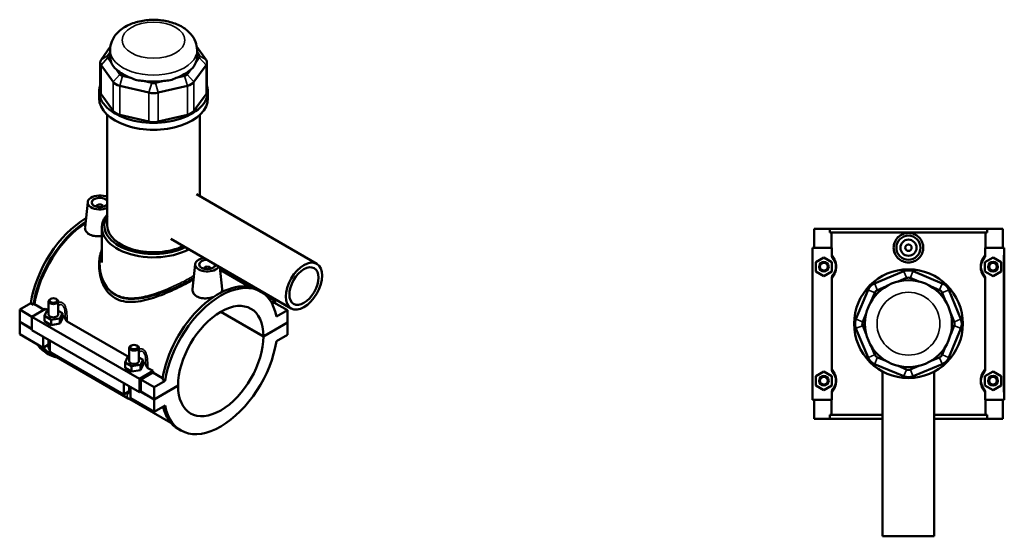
# Model space of a CAD drawing. Header units: millimetres. Extents: x -255 to 976, y -117 to 1140.
# Tile 6 of 6: x -89 to 522, y 819 to 1140. Entities that reach past the tile are written whole.
import ezdxf

# ---------------------------------------------------------------- set-up
doc = ezdxf.new("R2010")
doc.units = ezdxf.units.MM
doc.layers.add('Visible (ANSI)', color=7, linetype='Continuous', lineweight=50)
doc.layers.add('Visible Narrow (ANSI)', color=7, linetype='Continuous', lineweight=35)

msp = doc.modelspace()

# ---------------------------------------------------------------- linework, layer by layer
at = {"layer": 'Visible (ANSI)'}
for p, q in [((-33.16, 1122.6), (-38.85, 1114.66)), ((-34.7, 1117.34), (-33.29, 1119.3)), ((-33.29, 1116.68), (-33.29, 1120.67)), ((26.27, 1114.66), (20.57, 1122.6)), ((20.71, 1116.68), (20.71, 1120.67)), ((20.71, 1119.3), (22.11, 1117.34)), ((-39.42, 1113.01), (-39.42, 1095)), ((-32.53, 1112.99), (-34.7, 1116.02)), ((22.11, 1116.02), (19.94, 1112.99)), ((26.84, 1113.01), (26.84, 1095)), ((-38.85, 1111.35), (-31.35, 1100.88)), ((-27.19, 1105.55), (-29.36, 1108.58)), ((16.77, 1108.58), (14.6, 1105.55)), ((18.76, 1100.88), (26.27, 1111.35)), ((-20.33, 1103.36), (-25.56, 1104.61)), ((-7.44, 1100.28), (-12.68, 1101.53)), ((0.09, 1101.53), (-5.14, 1100.28)), ((12.98, 1104.61), (7.74, 1103.36)), ((-40.04, 1090.67), (-40.04, 1095)), ((-27.29, 1098.54), (-9.16, 1094.21)), ((-3.42, 1094.21), (14.7, 1098.54)), ((27.46, 1090.67), (27.46, 1095)), ((-31.35, 1082.88), (-38.85, 1093.34)), ((26.27, 1093.34), (18.76, 1082.88)), ((-34.98, 1011.67), (-34.98, 1080.4)), ((-9.16, 1076.2), (-27.29, 1080.54)), ((14.7, 1080.54), (-3.42, 1076.2)), ((22.4, 1029.91), (22.4, 1080.4)), ((20.35, 1031.09), (95.05, 987.97)), ((-47.15, 1026.31), (-48.82, 1010.75)), ((-41.67, 1023.59), (-41.67, 1023.39)), ((-37.67, 1023.59), (-37.67, 1023.39)), ((-38.35, 988.68), (-38.35, 1010.45)), ((403.77, 1009.73), (403.77, 997.93)), ((403.77, 1009.73), (413.44, 1009.73)), ((413.44, 1009.73), (511.11, 1009.73)), ((413.44, 1007.37), (413.44, 1009.73)), ((511.11, 1009.73), (511.11, 1007.37)), ((511.11, 1009.73), (520.77, 1009.73)), ((520.77, 1009.73), (520.77, 997.93)), ((4.35, 1003.38), (79.05, 960.25)), ((511.11, 1007.37), (413.44, 1007.37)), ((414.43, 997.93), (414.43, 1007.37)), ((510.11, 997.93), (510.11, 1007.37)), ((414.64, 997.93), (402.77, 997.93)), ((402.77, 997.93), (402.77, 903.53)), ((414.64, 997.93), (414.64, 993.47)), ((509.91, 993.47), (509.91, 997.93)), ((509.91, 997.93), (521.27, 997.93)), ((521.27, 997.93), (521.77, 997.93)), ((521.77, 903.53), (521.77, 997.93)), ((404.77, 989.02), (409.77, 991.91)), ((409.77, 991.91), (414.77, 989.02)), ((514.77, 991.91), (509.77, 989.02)), ((519.77, 989.02), (514.77, 991.91)), ((-40.04, 987.72), (-40.04, 986.37)), ((19.6, 987.77), (17.93, 972.21)), ((25.08, 984.86), (25.08, 985.05)), ((29.08, 984.86), (29.08, 985.05)), ((34.78, 985.81), (36.25, 972.12)), ((34.9, 984.69), (52.86, 974.32)), ((34.96, 984.13), (53.23, 973.58)), ((404.77, 983.25), (404.77, 989.02)), ((414.77, 989.02), (414.77, 983.25)), ((509.77, 989.02), (509.77, 983.25)), ((519.77, 983.25), (519.77, 989.02)), ((409.77, 980.36), (404.77, 983.25)), ((414.77, 983.25), (409.77, 980.36)), ((414.64, 978.8), (414.64, 922.67)), ((459.4, 983.29), (441.28, 975.79)), ((455.89, 976.97), (461.13, 979.14)), ((463.42, 979.14), (468.66, 976.97)), ((483.27, 975.79), (465.14, 983.29)), ((509.77, 983.25), (514.77, 980.36)), ((509.91, 922.67), (509.91, 978.8)), ((514.77, 980.36), (519.77, 983.25)), ((52.86, 975.37), (52.86, 973.8)), ((58.86, 971.91), (58.86, 971.46)), ((443, 971.63), (448.24, 973.8)), ((476.31, 973.8), (481.55, 971.63)), ((-70.14, 966.11), (-70.57, 965.86)), ((-66.75, 966.11), (-66.33, 965.86)), ((60.29, 970.63), (58.62, 971.6)), ((60.97, 970.22), (61.14, 970.59)), ((61.44, 969.91), (61.44, 970.42)), ((63.62, 968.1), (69.05, 964.97)), ((437.22, 971.73), (429.71, 953.6)), ((439.21, 964.77), (441.38, 970)), ((483.17, 970), (485.34, 964.77)), ((494.83, 953.6), (487.33, 971.73)), ((-89.38, 959.52), (-82.54, 963.46)), ((-89.38, 959.52), (-81.74, 955.11)), ((-89.38, 951.9), (-89.38, 959.52)), ((-80.87, 962.5), (-82.54, 963.46)), ((-73.35, 959.95), (-81.74, 955.11)), ((-80.17, 962.9), (-80.87, 962.5)), ((-74.2, 959.46), (-80.17, 962.9)), ((-73.35, 959.95), (-71.56, 958.92)), ((-71.45, 964.64), (-71.45, 956.41)), ((-65.45, 964.64), (-65.45, 956.41)), ((68.8, 964.95), (66.9, 963.85)), ((68.45, 963.93), (67.24, 963.23)), ((68.45, 963.93), (76.79, 959.11)), ((69.16, 963.52), (69.16, 964.74)), ((-81.74, 955.11), (-81.74, 946.68)), ((-81.74, 955.11), (-14.99, 916.57)), ((-74.02, 955.55), (-72.53, 958.77)), ((-74.02, 952.28), (-74.02, 955.55)), ((-69.94, 953.19), (-74.02, 955.55)), ((-72.53, 958.77), (-71.45, 958.94)), ((-64.36, 954.06), (-69.94, 953.19)), ((-65.45, 958.76), (-62.87, 957.28)), ((-62.87, 957.28), (-64.36, 954.06)), ((-64.36, 950.79), (-64.36, 954.06)), ((-64.36, 950.79), (-62.87, 954.01)), ((-62.87, 954.01), (-62.87, 957.28)), ((61.94, 942.84), (35.39, 958.17)), ((35.46, 958.21), (61.94, 942.92)), ((76.79, 959.11), (69.96, 955.16)), ((76.79, 951.49), (76.79, 959.11)), ((433.87, 951.88), (436.04, 957.12)), ((488.51, 957.12), (490.68, 951.88)), ((-89.38, 951.9), (-81.74, 947.49)), ((-89.38, 951.82), (-89.31, 951.86)), ((-89.38, 944.21), (-89.38, 951.82)), ((-81.74, 947.41), (-89.38, 951.82)), ((-74.02, 952.28), (-69.94, 949.93)), ((-69.94, 949.93), (-69.94, 953.19)), ((-69.94, 949.93), (-64.36, 950.79)), ((-59.82, 952.14), (-21.5, 930.02)), ((61.94, 942.92), (76.79, 951.49)), ((76.79, 951.41), (61.94, 942.84)), ((76.72, 951.45), (76.79, 951.41)), ((76.79, 943.8), (76.79, 951.41)), ((429.71, 947.86), (437.22, 929.74)), ((436.04, 944.35), (433.87, 949.58)), ((487.33, 929.74), (494.83, 947.86)), ((490.68, 949.58), (488.51, 944.35)), ((-89.38, 944.21), (-74.81, 935.8)), ((-81.74, 946.68), (-14.99, 908.14)), ((-74.81, 935.8), (-74.81, 942.68)), ((69.96, 939.85), (76.79, 943.8)), ((-71.45, 937.74), (-74.81, 935.8)), ((-71.45, 940.73), (-71.45, 937.02)), ((-70.57, 940.23), (-70.57, 933.35)), ((-21.38, 927.51), (-21.38, 935.74)), ((-20.08, 937.21), (-20.51, 936.96)), ((-16.69, 937.21), (-16.26, 936.96)), ((-15.38, 927.51), (-15.38, 935.74)), ((441.38, 931.46), (439.21, 936.7)), ((485.34, 936.7), (483.17, 931.46)), ((-71.21, 931.72), (-72.87, 932.68)), ((-70.72, 932.56), (-68.83, 931.47)), ((-70.57, 933.35), (-24.75, 906.89)), ((-67.83, 930.75), (-22.01, 904.29)), ((-23.96, 926.65), (-22.47, 929.87)), ((-22.47, 929.87), (-21.38, 930.03)), ((-15.38, 929.86), (-12.81, 928.37)), ((448.24, 927.67), (443, 929.84)), ((481.55, 929.84), (476.31, 927.67)), ((-23.96, 923.38), (-23.96, 926.65)), ((-19.88, 924.29), (-23.96, 926.65)), ((-23.96, 923.38), (-19.88, 921.02)), ((-14.3, 925.15), (-19.88, 924.29)), ((-19.88, 921.02), (-19.88, 924.29)), ((-12.81, 928.37), (-14.3, 925.15)), ((-14.3, 921.89), (-14.3, 925.15)), ((-14.3, 921.89), (-12.81, 925.11)), ((-12.81, 925.11), (-12.81, 928.37)), ((-9.76, 923.24), (-6.6, 921.41)), ((441.28, 925.68), (459.4, 918.17)), ((461.13, 922.33), (455.89, 924.5)), ((468.66, 924.5), (463.42, 922.33)), ((465.14, 918.17), (483.27, 925.68)), ((-19.88, 921.02), (-14.3, 921.89)), ((-14.99, 916.57), (-6.6, 921.41)), ((-6.74, 920.51), (-14.28, 916.16)), ((-0.65, 917), (-6.74, 920.51)), ((404.77, 918.22), (409.77, 921.11)), ((404.77, 912.45), (404.77, 918.22)), ((409.77, 921.11), (414.77, 918.22)), ((414.77, 918.22), (414.77, 912.45)), ((446.27, 921.02), (446.27, 818.73)), ((478.27, 921.02), (478.27, 818.73)), ((514.77, 921.11), (509.77, 918.22)), ((509.77, 918.22), (509.77, 912.45)), ((519.77, 918.22), (514.77, 921.11)), ((519.77, 912.45), (519.77, 918.22)), ((-24.75, 906.89), (-24.75, 913.77)), ((-21.38, 908.12), (-21.38, 911.83)), ((-20.51, 911.32), (-20.51, 904.44)), ((-14.99, 908.14), (-14.99, 916.57)), ((-14.28, 916.16), (-5.94, 911.34)), ((-14.28, 916.16), (-14.28, 908.55)), ((0.9, 915.29), (-5.94, 911.34)), ((-5.94, 903.73), (8.91, 912.3)), ((8.91, 912.22), (-5.94, 903.65)), ((-5.94, 911.34), (-5.94, 903.73)), ((0.9, 915.29), (-0.77, 916.25)), ((8.84, 912.26), (8.91, 912.22)), ((409.77, 909.56), (404.77, 912.45)), ((414.77, 912.45), (409.77, 909.56)), ((509.77, 912.45), (514.77, 909.56)), ((514.77, 909.56), (519.77, 912.45)), ((-21.38, 908.84), (-24.75, 906.89)), ((-14.28, 908.55), (-14.99, 908.14)), ((-5.94, 903.65), (-14.35, 908.51)), ((-14.28, 908.55), (-5.94, 903.73)), ((414.64, 908), (414.64, 903.53)), ((509.91, 903.53), (509.91, 908)), ((-20.94, 903.82), (4.48, 889.14)), ((-20.51, 904.44), (-5.94, 896.03)), ((-5.94, 903.65), (-5.94, 896.03)), ((-5.94, 896.03), (0.9, 899.98)), ((402.77, 903.53), (414.64, 903.53)), ((403.77, 903.53), (403.77, 891.73)), ((414.43, 894.09), (414.43, 903.53)), ((521.27, 903.53), (509.91, 903.53)), ((510.11, 894.09), (510.11, 903.53)), ((520.77, 903.53), (520.77, 891.73)), ((521.77, 903.53), (521.27, 903.53)), ((446.27, 894.09), (413.44, 894.09)), ((413.44, 891.73), (413.44, 894.09)), ((511.11, 894.09), (478.27, 894.09)), ((511.11, 894.09), (511.11, 891.73)), ((413.44, 891.73), (403.77, 891.73)), ((413.44, 891.73), (446.27, 891.73)), ((478.27, 891.73), (511.11, 891.73)), ((520.77, 891.73), (511.11, 891.73)), ((10.56, 884.51), (8.9, 885.47)), ((446.27, 818.73), (478.27, 818.73))]:
    msp.add_line(p, q, dxfattribs=at)
for centre, radius in [((462.27, 997.93), 7.5), ((462.27, 997.93), 5), ((462.27, 997.93), 2), ((409.77, 986.13), 3), ((409.77, 986.13), 2.4), ((462.27, 950.73), 33.75), ((514.77, 986.13), 3), ((514.77, 986.13), 2.4), ((462.27, 950.73), 27), ((409.77, 915.33), 3), ((409.77, 915.33), 2.4), ((514.77, 915.33), 3), ((514.77, 915.33), 2.4)]:
    msp.add_circle(centre, radius, dxfattribs=at)
for centre, radius, start, end in [((462.27, 976.36), 7.5, 67.5, 112.5), ((462.27, 976.36), 3, 67.5, 112.5), ((444.15, 968.86), 7.5, 112.5, 157.5), ((480.4, 968.86), 7.5, 22.5, 67.5), ((444.15, 968.86), 3, 112.5, 157.5), ((480.4, 968.86), 3, 22.5, 67.5), ((436.64, 950.73), 7.5, 157.5, 202.5), ((487.91, 950.73), 7.5, 337.5, 22.5), ((436.64, 950.73), 3, 157.5, 202.5), ((487.91, 950.73), 3, 337.5, 22.5), ((444.15, 932.61), 7.5, 202.5, 247.5), ((444.15, 932.61), 3, 202.5, 247.5), ((480.4, 932.61), 3, 292.5, 337.5), ((480.4, 932.61), 7.5, 292.5, 337.5), ((462.27, 925.1), 7.5, 247.5, 292.5), ((462.27, 925.1), 3, 247.5, 292.5)]:
    msp.add_arc(centre, radius, start, end, dxfattribs=at)
for centre, major_axis, ratio, start_param, end_param in [((-31.92, 1113.01), (-7.5, 0), 0.57735, 5.890486, 6.675884), ((-31.92, 1116.68), (-3, 0), 0.57735, 5.890486, 6.675884), ((-6.29, 1116.68), (-27, 0), 0.57735, 0, 0.238812), ((-6.29, 1138.46), (23.39, 29.64), 0.45491, 2.857423, 3.165197), ((-6.29, 1138.46), (23.39, -29.64), 0.45491, 6.259581, 6.567355), ((-6.29, 1116.68), (27, 0), 0.57735, 6.044373, 6.283185), ((19.34, 1116.68), (3, 0), 0.57735, 5.890486, 6.675884), ((19.34, 1113.01), (7.5, 0), 0.57735, 5.890486, 6.675884), ((-6.29, 1116.68), (27, 0), 0.57735, 3.688179, 4.165803), ((-6.29, 1116.68), (27, 0), 0.57735, 5.258975, 5.736599), ((-24.42, 1102.54), (-7.5, 0), 0.57735, 0.392699, 1.178097), ((-24.42, 1106.22), (-3, 0), 0.57735, 0.392699, 1.178097), ((-6.29, 1138.46), (-11.61, -36.09), 0.675461, 6.180978, 6.488752), ((-6.29, 1116.68), (27, 0), 0.57735, 4.473577, 4.951201), ((-6.29, 1101.88), (-3, 0), 0.57735, 1.178097, 1.963495), ((-6.29, 1138.46), (11.61, -36.09), 0.675461, 6.077618, 6.385392), ((11.83, 1106.22), (-3, 0), 0.57735, 1.963495, 2.748894), ((11.83, 1102.54), (7.5, 0), 0.57735, 5.105088, 5.890486), ((-6.29, 1095), (-33.75, 0), 0.57735, 6.091532, 9.616431), ((-31.92, 1095), (-7.5, 0), 0.57735, 0, 0.392699), ((-6.29, 1098.21), (7.5, 0), 0.57735, 4.31969, 5.105088), ((19.34, 1095), (7.5, 0), 0.57735, 5.890486, 6.283185), ((-6.29, 1090.67), (-33.75, 0), 0.57735, 0, 3.141593), ((-24.42, 1084.54), (-7.5, 0), 0.57735, 0.392699, 1.178097), ((11.83, 1084.54), (-7.5, 0), 0.57735, 1.963495, 2.748894), ((-6.29, 1080.2), (-7.5, 0), 0.57735, 1.178097, 1.963495), ((-39.67, 1026.04), (-7.5, 0), 0.57735, 4.037182, 8.529188), ((-39.67, 1026.04), (5, 0), 0.57735, 0.355168, 5.928017), ((-39.67, 1023.59), (-2, 0), 0.57735, 2.963882, 6.460896), ((-48.01, 975.74), (-24.86, -43.06), 0.57735, 3.933405, 5.308115), ((-6.29, 1010.45), (-32.06, 0), 0.57735, 5.820231, 8.604209), ((-6.29, 1011.67), (-30.56, 0), 0.57735, 5.931085, 8.553305), ((-46.34, 974.78), (24.86, 43.06), 0.57735, 0.845821, 2.166522), ((-46.34, 974.78), (-24.38, -42.22), 0.57735, 3.991299, 5.304274), ((-6.29, 1011.67), (-28.69, 0), 0.57735, 0, 2.264478), ((27.08, 987.5), (-7.5, 0), 0.57735, 5.031383, 9.105784), ((27.08, 987.5), (5, 0), 0.57735, 1.615885, 6.238097), ((27.08, 985.05), (-2, 0), 0.57735, 2.963882, 6.460896), ((35.43, 927.57), (24.86, 43.06), 0.57735, 5.687459, 8.449708), ((33.76, 928.53), (24.86, 43.06), 0.57735, 0, 2.166522), ((-68.45, 964.64), (3, 0), 0.57735, 2.356194, 7.068583), ((35.43, 927.57), (18.75, 32.48), 0.57735, 5.49912, 8.638046), ((68.8, 964.54), (0.25, 0.433), 0.57735, 5.497787, 7.068583), ((-68.45, 956.41), (-3, 0), 0.57735, 0, 3.141593), ((-68.45, 953.15), (7.5, 0), 0.57735, 0.100415, 0.732403), ((35.43, 927.57), (-18.75, -32.48), 0.57735, 5.49912, 8.638046), ((-48.01, 975.74), (-24.86, -43.06), 0.57735, 6.018619, 6.283185), ((-46.34, 974.78), (-24.86, -43.06), 0.57735, 6.018619, 6.468508), ((-46.34, 974.78), (-24.38, -42.22), 0.57735, 6.099993, 6.283185), ((-18.38, 935.74), (3, 0), 0.57735, 2.356194, 7.068583), ((35.43, 927.57), (-24.86, -43.06), 0.57735, 5.687459, 8.449708), ((-18.38, 927.51), (-3, 0), 0.57735, 0, 3.141593), ((-18.38, 924.24), (7.5, 0), 0.57735, 0.100415, 0.732403), ((27.08, 932.39), (-24.37, -42.22), 0.57735, 5.283326, 5.304274), ((33.76, 928.53), (-24.86, -43.06), 0.57735, 5.736033, 6.283185)]:
    msp.add_ellipse(centre, major_axis=major_axis, ratio=ratio, start_param=start_param, end_param=end_param, dxfattribs=at)
for centre, major_axis in [((87.05, 974.11), (8, 13.86)), ((87.05, 974.11), (6.4, 11.09)), ((-68.45, 965.13), (-2.4, 0)), ((-18.38, 936.23), (-2.4, 0))]:
    msp.add_ellipse(centre, major_axis=major_axis, ratio=0.57735, dxfattribs=at)
for points, knots in [([(20.71, 1120.67), (20.71, 1122.46), (20.35, 1124.24), (19.03, 1127.64), (18.02, 1129.23), (15.34, 1132.33), (13.57, 1133.74), (9.33, 1136.28), (6.79, 1137.32), (1.36, 1138.82), (-1.53, 1139.26), (-7.32, 1139.52), (-10.22, 1139.35), (-15.85, 1138.39), (-18.58, 1137.61), (-23.65, 1135.39), (-26.01, 1133.94), (-29.78, 1130.4), (-31.29, 1128.38), (-32.92, 1124.35), (-33.29, 1122.52), (-33.29, 1120.67)], [5.497787, 5.497787, 5.497787, 5.497787, 5.718805, 5.718805, 5.961119, 5.961119, 6.26299, 6.26299, 6.623202, 6.623202, 6.990846, 6.990846, 7.353437, 7.353437, 7.718338, 7.718338, 8.086664, 8.086664, 8.411369, 8.411369, 8.63938, 8.63938, 8.63938, 8.63938]), ([(-38.35, 1005.24), (-38.8, 1005.17), (-39.25, 1005.11), (-40.83, 1004.98), (-42.06, 1005.01), (-44.33, 1005.41), (-45.37, 1005.78), (-47, 1006.72), (-47.71, 1007.36), (-48.63, 1008.8), (-48.85, 1009.61), (-48.84, 1010.49), (-48.84, 1010.62), (-48.82, 1010.75)], [1.948221, 1.948221, 1.948221, 1.948221, 2.079264, 2.079264, 2.426272, 2.426272, 2.773281, 2.773281, 3.120289, 3.120289, 3.467297, 3.467297, 3.525259, 3.525259, 3.525259, 3.525259]), ([(471.49, 997.93), (471.49, 996.78), (471.26, 995.55), (470.31, 993.29), (469.59, 992.26), (467.96, 990.65), (466.92, 989.95), (464.66, 989.02), (463.43, 988.79), (461.12, 988.79), (459.89, 989.02), (457.62, 989.95), (456.59, 990.65), (454.95, 992.26), (454.24, 993.29), (453.29, 995.55), (453.06, 996.78), (453.06, 999.09), (453.29, 1000.32), (454.24, 1002.58), (454.95, 1003.6), (456.59, 1005.22), (457.62, 1005.92), (459.89, 1006.84), (461.12, 1007.07), (463.43, 1007.07), (464.66, 1006.84), (466.92, 1005.92), (467.96, 1005.22), (469.59, 1003.6), (470.31, 1002.58), (471.26, 1000.32), (471.49, 999.09), (471.49, 997.93)], [0, 0, 0, 0, 0.347008, 0.347008, 0.694017, 0.694017, 1.040329, 1.040329, 1.38664, 1.38664, 1.732952, 1.732952, 2.079264, 2.079264, 2.426272, 2.426272, 2.773281, 2.773281, 3.120289, 3.120289, 3.467297, 3.467297, 3.813609, 3.813609, 4.159921, 4.159921, 4.506233, 4.506233, 4.852545, 4.852545, 5.199553, 5.199553, 5.546561, 5.546561, 5.546561, 5.546561]), ([(-40.04, 987.72), (-40.04, 988.56), (-40, 989.4), (-39.84, 991.05), (-39.72, 991.85), (-39.42, 993.42), (-39.23, 994.18), (-38.81, 995.55), (-38.6, 996.17), (-38.35, 996.78)], [23.843065, 23.843065, 23.843065, 23.843065, 24.136278, 24.136278, 24.422354, 24.422354, 24.698087, 24.698087, 24.929569, 24.929569, 24.929569, 24.929569]), ([(414.64, 993.47), (414.64, 992.99), (414.73, 992.52), (415.05, 991.64), (415.29, 991.24), (415.58, 990.88)], [-0.2816649, -0.2816649, -0.2816649, -0.2816649, -0.139591, -0.139591, 0, 0, 0, 0]), ([(415.58, 990.88), (415.68, 990.76), (415.78, 990.62), (416.05, 990.24), (416.23, 989.97), (416.55, 989.37), (416.68, 989.07), (416.92, 988.42), (417.03, 988.07), (417.17, 987.4), (417.22, 987.08), (417.26, 986.55), (417.27, 986.34), (417.27, 986.13), (417.27, 985.92), (417.26, 985.71), (417.22, 985.18), (417.17, 984.87), (417.03, 984.19), (416.92, 983.85), (416.68, 983.19), (416.55, 982.9), (416.23, 982.3), (416.05, 982.02), (415.78, 981.64), (415.68, 981.51), (415.58, 981.39)], [0.493217, 0.493217, 0.493217, 0.493217, 0.689143, 0.689143, 0.977893, 0.977893, 1.20067, 1.20067, 1.396602, 1.396602, 1.547319, 1.547319, 1.641517, 1.641517, 1.641517, 1.735716, 1.735716, 1.886433, 1.886433, 2.082365, 2.082365, 2.305142, 2.305142, 2.593892, 2.593892, 2.789818, 2.789818, 2.789818, 2.789818]), ([(508.97, 981.39), (508.87, 981.51), (508.76, 981.64), (508.49, 982.02), (508.32, 982.3), (508, 982.9), (507.86, 983.19), (507.62, 983.85), (507.52, 984.19), (507.37, 984.87), (507.33, 985.18), (507.28, 985.71), (507.27, 985.92), (507.27, 986.13), (507.27, 986.34), (507.28, 986.55), (507.33, 987.08), (507.37, 987.4), (507.52, 988.07), (507.62, 988.42), (507.86, 989.07), (508, 989.37), (508.32, 989.97), (508.49, 990.24), (508.76, 990.62), (508.87, 990.76), (508.97, 990.88)], [0.493216, 0.493216, 0.493216, 0.493216, 0.689142, 0.689142, 0.977892, 0.977892, 1.200669, 1.200669, 1.396601, 1.396601, 1.547318, 1.547318, 1.641516, 1.641516, 1.641516, 1.735715, 1.735715, 1.886432, 1.886432, 2.082364, 2.082364, 2.305141, 2.305141, 2.59389, 2.59389, 2.789817, 2.789817, 2.789817, 2.789817]), ([(508.97, 990.88), (509.26, 991.24), (509.49, 991.65), (509.82, 992.53), (509.91, 992.99), (509.91, 993.47)], [-0.2813417, -0.2813417, -0.2813417, -0.2813417, -0.1416234, -0.1416234, 0, 0, 0, 0]), ([(18.58, 978.27), (18.25, 978.08), (17.91, 977.88), (16.02, 976.78), (14.27, 975.83), (10.5, 973.88), (8.48, 972.89), (4.32, 970.97), (2.17, 970.04), (-2.11, 968.32), (-4.25, 967.54), (-8.37, 966.21), (-10.51, 965.6), (-14.79, 964.68), (-16.92, 964.37), (-21.06, 964.16), (-23.06, 964.27), (-26.82, 965.04), (-28.58, 965.69), (-31.74, 967.51), (-33.17, 968.71), (-35.67, 971.55), (-36.72, 973.21), (-38.4, 976.77), (-39.03, 978.68), (-39.85, 982.54), (-40.04, 984.5), (-40.04, 986.37)], [5.175278, 5.175278, 5.175278, 5.175278, 5.31993, 5.31993, 5.980421, 5.980421, 6.640912, 6.640912, 7.301403, 7.301403, 7.961894, 7.961894, 8.631385, 8.631385, 9.300877, 9.300877, 9.970368, 9.970368, 10.639859, 10.639859, 11.309351, 11.309351, 11.978842, 11.978842, 12.648333, 12.648333, 13.317825, 13.317825, 13.317825, 13.317825]), ([(415.58, 981.39), (415.29, 981.03), (415.05, 980.62), (414.73, 979.74), (414.64, 979.27), (414.64, 978.8)], [-0.2813417, -0.2813417, -0.2813417, -0.2813417, -0.1416234, -0.1416234, 0, 0, 0, 0]), ([(509.91, 978.8), (509.91, 979.27), (509.82, 979.74), (509.49, 980.62), (509.26, 981.03), (508.97, 981.39)], [-0.2816649, -0.2816649, -0.2816649, -0.2816649, -0.139591, -0.139591, 0, 0, 0, 0]), ([(30.78, 967.27), (30.71, 967.25), (30.64, 967.22), (29.44, 966.86), (28.22, 966.63), (25.92, 966.44), (24.69, 966.47), (22.42, 966.87), (21.38, 967.24), (20.57, 967.71), (19.75, 968.18), (19.04, 968.82), (18.12, 970.27), (17.9, 971.07), (17.91, 971.95), (17.91, 972.08), (17.93, 972.21)], [4.484937, 4.484937, 4.484937, 4.484937, 4.506233, 4.506233, 4.852545, 4.852545, 5.199553, 5.199553, 5.546561, 5.546561, 5.546561, 5.89357, 5.89357, 6.240578, 6.240578, 6.29854, 6.29854, 6.29854, 6.29854]), ([(36.25, 972.12), (36.26, 972.03), (36.26, 971.94), (36.25, 971.29), (36.03, 970.7), (35.6, 970.14)], [3.4122711, 3.4122711, 3.4122711, 3.4122711, 3.4672974, 3.4672974, 3.8008812, 3.8008812, 3.8008812, 3.8008812]), ([(-60.98, 953.58), (-60.94, 953.31), (-60.82, 953.05), (-60.42, 952.56), (-60.15, 952.33), (-59.82, 952.14)], [-0.2813417, -0.2813417, -0.2813417, -0.2813417, -0.1416234, -0.1416234, 0, 0, 0, 0]), ([(-71.45, 937.02), (-71.45, 936.49), (-71.38, 935.99), (-71.14, 935.01), (-70.97, 934.54), (-70.7, 933.96), (-70.64, 933.82), (-70.57, 933.69)], [1.5707963, 1.5707963, 1.5707963, 1.5707963, 1.8849556, 1.8849556, 2.1991149, 2.1991149, 2.2930913, 2.2930913, 2.2930913, 2.2930913]), ([(-70.27, 933.18), (-70.19, 933.05), (-70.11, 932.93), (-69.74, 932.4), (-69.41, 932.02), (-68.69, 931.33), (-68.28, 931.01), (-67.83, 930.75)], [2.4192976, 2.4192976, 2.4192976, 2.4192976, 2.5132741, 2.5132741, 2.8274334, 2.8274334, 3.1415927, 3.1415927, 3.1415927, 3.1415927]), ([(-10.92, 924.68), (-10.87, 924.41), (-10.75, 924.15), (-10.36, 923.66), (-10.09, 923.43), (-9.76, 923.24)], [-0.2813417, -0.2813417, -0.2813417, -0.2813417, -0.1416234, -0.1416234, 0, 0, 0, 0]), ([(414.64, 922.67), (414.64, 922.19), (414.73, 921.72), (415.05, 920.84), (415.29, 920.44), (415.58, 920.08)], [-0.2816649, -0.2816649, -0.2816649, -0.2816649, -0.139591, -0.139591, 0, 0, 0, 0]), ([(415.58, 920.08), (415.68, 919.96), (415.78, 919.82), (416.05, 919.44), (416.23, 919.17), (416.55, 918.57), (416.68, 918.27), (416.92, 917.62), (417.03, 917.27), (417.17, 916.6), (417.22, 916.28), (417.26, 915.75), (417.27, 915.54), (417.27, 915.33), (417.27, 915.12), (417.26, 914.91), (417.22, 914.38), (417.17, 914.07), (417.03, 913.39), (416.92, 913.05), (416.68, 912.39), (416.55, 912.1), (416.23, 911.5), (416.05, 911.22), (415.78, 910.84), (415.68, 910.71), (415.58, 910.59)], [0.493217, 0.493217, 0.493217, 0.493217, 0.689143, 0.689143, 0.977893, 0.977893, 1.20067, 1.20067, 1.396602, 1.396602, 1.547319, 1.547319, 1.641517, 1.641517, 1.641517, 1.735716, 1.735716, 1.886433, 1.886433, 2.082365, 2.082365, 2.305142, 2.305142, 2.593892, 2.593892, 2.789818, 2.789818, 2.789818, 2.789818]), ([(508.97, 910.59), (508.87, 910.71), (508.76, 910.84), (508.49, 911.22), (508.32, 911.5), (508, 912.1), (507.86, 912.39), (507.62, 913.05), (507.52, 913.39), (507.37, 914.07), (507.33, 914.38), (507.28, 914.91), (507.27, 915.12), (507.27, 915.33), (507.27, 915.54), (507.28, 915.75), (507.33, 916.28), (507.37, 916.6), (507.52, 917.27), (507.62, 917.62), (507.86, 918.27), (508, 918.57), (508.32, 919.17), (508.49, 919.44), (508.76, 919.82), (508.87, 919.96), (508.97, 920.08)], [0.492949, 0.492949, 0.492949, 0.492949, 0.688878, 0.688878, 0.977628, 0.977628, 1.200401, 1.200401, 1.396334, 1.396334, 1.547051, 1.547051, 1.641249, 1.641249, 1.641249, 1.735447, 1.735447, 1.886165, 1.886165, 2.082097, 2.082097, 2.30487, 2.30487, 2.59362, 2.59362, 2.789549, 2.789549, 2.789549, 2.789549]), ([(508.97, 920.08), (509.26, 920.44), (509.49, 920.85), (509.82, 921.73), (509.91, 922.19), (509.91, 922.67)], [-0.2813417, -0.2813417, -0.2813417, -0.2813417, -0.1416234, -0.1416234, 0, 0, 0, 0]), ([(415.58, 910.59), (415.29, 910.23), (415.05, 909.82), (414.73, 908.94), (414.64, 908.47), (414.64, 908)], [-0.2813417, -0.2813417, -0.2813417, -0.2813417, -0.1416234, -0.1416234, 0, 0, 0, 0]), ([(509.91, 908), (509.91, 908.47), (509.82, 908.94), (509.49, 909.82), (509.26, 910.23), (508.97, 910.59)], [-0.2816649, -0.2816649, -0.2816649, -0.2816649, -0.139591, -0.139591, 0, 0, 0, 0]), ([(-22.01, 904.29), (-21.55, 904.03), (-21.03, 903.81), (-20.03, 903.61), (-19.57, 903.58), (-19.09, 903.63)], [3.1415927, 3.1415927, 3.1415927, 3.1415927, 3.4557519, 3.4557519, 3.6781723, 3.6781723, 3.6781723, 3.6781723])]:
    msp.add_open_spline(points, degree=3, knots=knots, dxfattribs=at)
at = {"layer": 'Visible Narrow (ANSI)'}
for p, q in [((-38.85, 1114.66), (-34.7, 1117.34)), ((-34.7, 1116.02), (-38.85, 1111.35)), ((22.11, 1117.34), (26.27, 1114.66)), ((22.11, 1116.02), (26.27, 1111.35)), ((-38.85, 1093.34), (-38.85, 1111.35)), ((26.27, 1111.35), (26.27, 1093.34)), ((-27.19, 1105.55), (-31.35, 1100.88)), ((-31.35, 1100.88), (-31.35, 1082.88)), ((-25.56, 1104.61), (-27.29, 1098.54)), ((-7.44, 1100.28), (-9.16, 1094.21)), ((-5.14, 1100.28), (-3.42, 1094.21)), ((12.98, 1104.61), (14.7, 1098.54)), ((14.6, 1105.55), (18.76, 1100.88)), ((18.76, 1082.88), (18.76, 1100.88)), ((-27.29, 1080.54), (-27.29, 1098.54)), ((-9.16, 1094.21), (-9.16, 1076.2)), ((-3.42, 1076.2), (-3.42, 1094.21)), ((14.7, 1098.54), (14.7, 1080.54)), ((521.27, 993.21), (521.27, 908.25)), ((34.92, 984.51), (52.86, 974.15)), ((461.04, 979.34), (459.49, 983.09)), ((463.51, 979.34), (465.06, 983.09)), ((441.36, 975.58), (442.91, 971.84)), ((481.63, 971.84), (483.18, 975.58)), ((64.02, 967.71), (68.8, 964.95)), ((441.17, 970.09), (437.43, 971.64)), ((483.38, 970.09), (487.12, 971.64)), ((433.66, 951.97), (429.92, 953.52)), ((490.88, 951.97), (494.63, 953.52)), ((433.66, 949.5), (429.92, 947.95)), ((490.88, 949.5), (494.63, 947.95)), ((441.17, 931.37), (437.43, 929.82)), ((442.91, 929.63), (441.36, 925.89)), ((481.63, 929.63), (483.18, 925.89)), ((483.38, 931.37), (487.12, 929.82)), ((461.04, 922.12), (459.49, 918.38)), ((463.51, 922.12), (465.06, 918.38))]:
    msp.add_line(p, q, dxfattribs=at)
msp.add_circle((462.27, 950.73), 19.5, dxfattribs=at)
msp.add_ellipse((-6.29, 1126.8), major_axis=(19.5, 0), ratio=0.57735, dxfattribs=at)
for centre, major_axis, start_param, end_param in [((-6.29, 1120.67), (-27, 0), 0, 3.141593), ((-68.45, 937.02), (-3, 0), 0, 0.785398), ((-66.33, 933.35), (-1.5, -2.6), 5.497787, 6.283185), ((-20.51, 906.89), (-1.5, -2.6), 4.354069, 6.283185), ((-18.38, 908.12), (-3, 0), 0, 0.785398)]:
    msp.add_ellipse(centre, major_axis=major_axis, ratio=0.57735, start_param=start_param, end_param=end_param, dxfattribs=at)
for points, knots in [([(18.83, 980.64), (18.34, 980.34), (17.84, 980.04), (14.91, 978.34), (12.12, 976.86), (5.74, 973.76), (2.09, 972.16), (-5.29, 969.38), (-9.03, 968.2), (-16.39, 966.71), (-20.02, 966.4), (-25.39, 967.14), (-27.29, 967.69), (-30.26, 969.16), (-31.42, 969.92), (-34.78, 972.82), (-36.55, 975.46), (-38.64, 980.62), (-39.2, 983.04), (-39.74, 988.86), (-39.4, 992.29), (-38.37, 995.47), (-38.36, 995.5), (-38.35, 995.52)], [15.631982, 15.631982, 15.631982, 15.631982, 15.851161, 15.851161, 16.855746, 16.855746, 18.007389, 18.007389, 19.173625, 19.173625, 20.355076, 20.355076, 21.053197, 21.053197, 21.554705, 21.554705, 22.664761, 22.664761, 23.532118, 23.532118, 24.731535, 24.731535, 24.741117, 24.741117, 24.741117, 24.741117]), ([(414.64, 978.8), (414.68, 978.84), (414.71, 978.88), (414.93, 979.12), (415.13, 979.35), (415.61, 979.97), (415.89, 980.38), (416.4, 981.28), (416.63, 981.72), (417.02, 982.7), (417.19, 983.22), (417.42, 984.23), (417.5, 984.71), (417.57, 985.5), (417.59, 985.82), (417.59, 986.13), (417.59, 986.45), (417.57, 986.76), (417.5, 987.56), (417.42, 988.03), (417.19, 989.05), (417.02, 989.56), (416.63, 990.54), (416.4, 990.99), (415.89, 991.88), (415.61, 992.29), (415.13, 992.91), (414.93, 993.15), (414.71, 993.39), (414.68, 993.43), (414.64, 993.47)], [-2.874591, -2.874591, -2.874591, -2.874591, -2.825799, -2.825799, -2.593892, -2.593892, -2.305142, -2.305142, -2.082365, -2.082365, -1.886433, -1.886433, -1.735716, -1.735716, -1.641517, -1.641517, -1.641517, -1.547319, -1.547319, -1.396602, -1.396602, -1.20067, -1.20067, -0.977893, -0.977893, -0.689143, -0.689143, -0.457236, -0.457236, -0.408444, -0.408444, -0.408444, -0.408444]), ([(509.91, 993.47), (509.87, 993.43), (509.83, 993.39), (509.61, 993.15), (509.42, 992.91), (508.94, 992.29), (508.66, 991.88), (508.14, 990.99), (507.92, 990.54), (507.53, 989.56), (507.36, 989.05), (507.13, 988.03), (507.05, 987.56), (506.98, 986.76), (506.96, 986.45), (506.96, 986.13), (506.96, 985.82), (506.98, 985.5), (507.05, 984.71), (507.13, 984.23), (507.36, 983.22), (507.53, 982.7), (507.92, 981.72), (508.14, 981.28), (508.66, 980.38), (508.94, 979.97), (509.42, 979.35), (509.61, 979.12), (509.83, 978.88), (509.87, 978.84), (509.91, 978.8)], [-2.87459, -2.87459, -2.87459, -2.87459, -2.825798, -2.825798, -2.59389, -2.59389, -2.305141, -2.305141, -2.082364, -2.082364, -1.886432, -1.886432, -1.735715, -1.735715, -1.641516, -1.641516, -1.641516, -1.547318, -1.547318, -1.396601, -1.396601, -1.200669, -1.200669, -0.977892, -0.977892, -0.689142, -0.689142, -0.457235, -0.457235, -0.408443, -0.408443, -0.408443, -0.408443]), ([(-40.04, 987.72), (-40.04, 986.84), (-40, 985.95), (-39.66, 982.62), (-39.06, 980.18), (-36.89, 974.98), (-35.08, 972.32), (-31.63, 969.38), (-30.45, 968.6), (-27.41, 967.1), (-25.47, 966.52), (-19.99, 965.71), (-16.3, 965.98), (-8.82, 967.39), (-5.02, 968.53), (2.46, 971.26), (6.15, 972.85), (12.61, 975.93), (15.42, 977.41), (18.13, 978.99), (18.41, 979.15), (18.69, 979.32)], [-23.843065, -23.843065, -23.843065, -23.843065, -23.532118, -23.532118, -22.664761, -22.664761, -21.554705, -21.554705, -21.053197, -21.053197, -20.355076, -20.355076, -19.173625, -19.173625, -18.007389, -18.007389, -16.855746, -16.855746, -15.851161, -15.851161, -15.732121, -15.732121, -15.732121, -15.732121]), ([(-59.82, 952.14), (-59.82, 952.31), (-59.82, 952.47), (-59.84, 953.44), (-59.86, 954.25), (-59.97, 956.08), (-60.05, 957.1), (-60.33, 958.89), (-60.48, 959.66), (-60.9, 961.04), (-61.14, 961.66), (-61.7, 962.62), (-61.97, 962.99), (-62.49, 963.48), (-62.7, 963.65), (-62.92, 963.77), (-63.14, 963.9), (-63.38, 964), (-63.99, 964.16), (-64.38, 964.17), (-65, 964.08), (-65.22, 964.01), (-65.45, 963.93)], [-2.874591, -2.874591, -2.874591, -2.874591, -2.825799, -2.825799, -2.593892, -2.593892, -2.305142, -2.305142, -2.082365, -2.082365, -1.886433, -1.886433, -1.735716, -1.735716, -1.641517, -1.641517, -1.641517, -1.547319, -1.547319, -1.396602, -1.396602, -1.306046, -1.306046, -1.306046, -1.306046]), ([(-65.45, 961.78), (-65.4, 961.83), (-65.35, 961.87), (-65.01, 962.19), (-64.69, 962.41), (-64.11, 962.61), (-63.85, 962.64), (-63.45, 962.56), (-63.29, 962.51), (-63.14, 962.42), (-63, 962.34), (-62.85, 962.22), (-62.51, 961.86), (-62.32, 961.58), (-61.94, 960.82), (-61.77, 960.33), (-61.48, 959.21), (-61.37, 958.57), (-61.17, 957.08), (-61.1, 956.21), (-61.02, 954.76), (-61, 954.17), (-60.98, 953.58)], [1.168407, 1.168407, 1.168407, 1.168407, 1.20067, 1.20067, 1.396602, 1.396602, 1.547319, 1.547319, 1.641517, 1.641517, 1.641517, 1.735716, 1.735716, 1.886433, 1.886433, 2.082365, 2.082365, 2.305142, 2.305142, 2.593892, 2.593892, 2.789818, 2.789818, 2.789818, 2.789818]), ([(-9.76, 923.24), (-9.76, 923.4), (-9.76, 923.57), (-9.78, 924.54), (-9.8, 925.34), (-9.9, 927.17), (-9.99, 928.2), (-10.26, 929.98), (-10.42, 930.76), (-10.84, 932.13), (-11.08, 932.75), (-11.63, 933.71), (-11.91, 934.09), (-12.43, 934.58), (-12.64, 934.74), (-12.86, 934.87), (-13.08, 935), (-13.31, 935.09), (-13.93, 935.25), (-14.32, 935.27), (-14.93, 935.17), (-15.16, 935.11), (-15.38, 935.03)], [-2.874591, -2.874591, -2.874591, -2.874591, -2.825799, -2.825799, -2.593892, -2.593892, -2.305142, -2.305142, -2.082365, -2.082365, -1.886433, -1.886433, -1.735716, -1.735716, -1.641517, -1.641517, -1.641517, -1.547319, -1.547319, -1.396602, -1.396602, -1.306046, -1.306046, -1.306046, -1.306046]), ([(-15.38, 932.87), (-15.34, 932.92), (-15.29, 932.97), (-14.94, 933.29), (-14.63, 933.5), (-14.05, 933.71), (-13.79, 933.73), (-13.38, 933.66), (-13.23, 933.6), (-13.08, 933.52), (-12.93, 933.43), (-12.79, 933.32), (-12.45, 932.96), (-12.26, 932.67), (-11.88, 931.92), (-11.71, 931.42), (-11.42, 930.3), (-11.31, 929.67), (-11.11, 928.17), (-11.04, 927.31), (-10.96, 925.85), (-10.94, 925.26), (-10.92, 924.68)], [1.168407, 1.168407, 1.168407, 1.168407, 1.20067, 1.20067, 1.396602, 1.396602, 1.547319, 1.547319, 1.641517, 1.641517, 1.641517, 1.735716, 1.735716, 1.886433, 1.886433, 2.082365, 2.082365, 2.305142, 2.305142, 2.593892, 2.593892, 2.789818, 2.789818, 2.789818, 2.789818]), ([(414.64, 908), (414.68, 908.04), (414.71, 908.08), (414.93, 908.32), (415.13, 908.55), (415.61, 909.17), (415.89, 909.58), (416.4, 910.48), (416.63, 910.92), (417.02, 911.9), (417.19, 912.42), (417.42, 913.43), (417.5, 913.91), (417.57, 914.7), (417.59, 915.02), (417.59, 915.33), (417.59, 915.65), (417.57, 915.96), (417.5, 916.76), (417.42, 917.23), (417.19, 918.25), (417.02, 918.76), (416.63, 919.74), (416.4, 920.19), (415.89, 921.08), (415.61, 921.49), (415.13, 922.11), (414.93, 922.35), (414.71, 922.59), (414.68, 922.63), (414.64, 922.67)], [-2.874591, -2.874591, -2.874591, -2.874591, -2.825799, -2.825799, -2.593892, -2.593892, -2.305142, -2.305142, -2.082365, -2.082365, -1.886433, -1.886433, -1.735716, -1.735716, -1.641517, -1.641517, -1.641517, -1.547319, -1.547319, -1.396602, -1.396602, -1.20067, -1.20067, -0.977893, -0.977893, -0.689143, -0.689143, -0.457236, -0.457236, -0.408444, -0.408444, -0.408444, -0.408444]), ([(509.91, 922.67), (509.87, 922.63), (509.83, 922.59), (509.61, 922.35), (509.42, 922.11), (508.94, 921.49), (508.66, 921.08), (508.14, 920.19), (507.92, 919.74), (507.53, 918.76), (507.36, 918.25), (507.13, 917.23), (507.05, 916.76), (506.98, 915.96), (506.96, 915.65), (506.96, 915.33), (506.96, 915.02), (506.98, 914.7), (507.05, 913.91), (507.13, 913.43), (507.36, 912.42), (507.53, 911.9), (507.92, 910.92), (508.14, 910.48), (508.66, 909.58), (508.94, 909.17), (509.42, 908.55), (509.61, 908.32), (509.83, 908.08), (509.87, 908.04), (509.91, 908)], [-2.874322, -2.874322, -2.874322, -2.874322, -2.825527, -2.825527, -2.59362, -2.59362, -2.30487, -2.30487, -2.082097, -2.082097, -1.886165, -1.886165, -1.735447, -1.735447, -1.641249, -1.641249, -1.641249, -1.547051, -1.547051, -1.396334, -1.396334, -1.200401, -1.200401, -0.977628, -0.977628, -0.688878, -0.688878, -0.456971, -0.456971, -0.408176, -0.408176, -0.408176, -0.408176])]:
    msp.add_open_spline(points, degree=3, knots=knots, dxfattribs=at)

doc.saveas('drawing.dxf')
